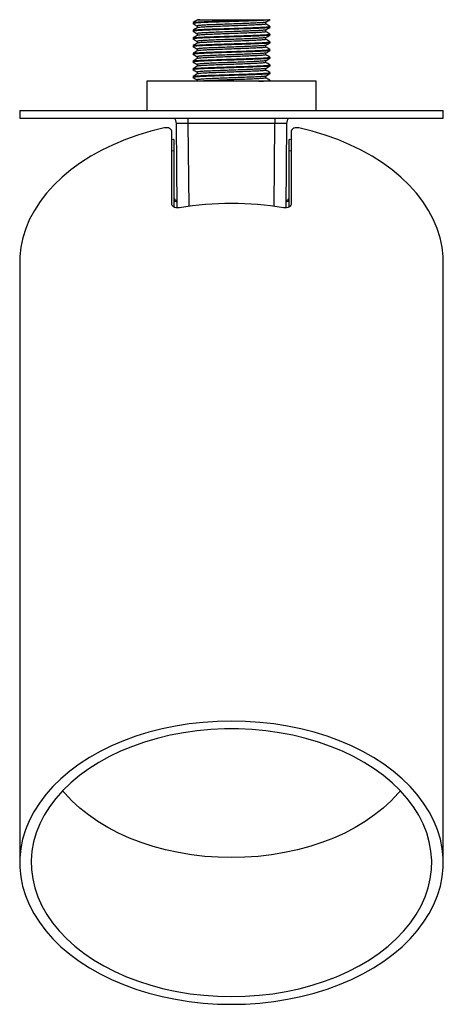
# Model space of a CAD drawing. Header units: millimetres. Extents: x 227 to 1024, y 263 to 751.
# Tile 1 of 3: x 227 to 337, y 287 to 543. Entities that reach past the tile are written whole.
import ezdxf

# ---------------------------------------------------------------- set-up
doc = ezdxf.new("R2010")
doc.units = ezdxf.units.MM

msp = doc.modelspace()

# ---------------------------------------------------------------- linework, layer by layer
at = {"color": 7, "linetype": 'Continuous', "lineweight": 25}
for p, q in [((273.03, 542.96), (273.03, 542.84)), ((289.02, 542.96), (291.95, 542.96)), ((271.95, 542.21), (271.95, 541.96)), ((271.95, 540.21), (271.95, 539.96)), ((273.03, 541.33), (273.03, 540.84)), ((290.87, 541.83), (290.87, 542.32)), ((290.87, 539.83), (290.87, 540.32)), ((291.95, 540.96), (291.95, 541.21)), ((271.95, 538.21), (271.95, 537.96)), ((273.03, 539.33), (273.03, 538.84)), ((290.87, 537.83), (290.87, 538.32)), ((291.95, 538.96), (291.95, 539.21)), ((271.95, 536.21), (271.95, 535.96)), ((273.03, 537.33), (273.03, 536.84)), ((273.03, 535.33), (273.03, 534.84)), ((290.87, 535.83), (290.87, 536.32)), ((291.95, 536.96), (291.95, 537.21)), ((291.95, 534.96), (291.95, 535.21)), ((271.95, 534.21), (271.95, 533.96)), ((273.03, 533.33), (273.03, 532.84)), ((290.87, 533.83), (290.87, 534.32)), ((290.87, 531.83), (290.87, 532.32)), ((291.95, 532.96), (291.95, 533.21)), ((271.95, 532.21), (271.95, 531.96)), ((271.95, 530.21), (271.95, 529.96)), ((273.03, 531.33), (273.03, 530.84)), ((290.87, 529.83), (290.87, 530.32)), ((291.95, 530.96), (291.95, 531.21)), ((271.95, 528.21), (271.95, 527.96)), ((273.03, 529.33), (273.03, 528.84)), ((273.03, 527.33), (273.03, 526.96)), ((290.87, 527.83), (290.87, 528.32)), ((291.95, 528.96), (291.95, 529.21)), ((291.95, 526.96), (291.95, 527.21)), ((259.95, 526.96), (259.95, 519.36)), ((303.95, 526.96), (259.95, 526.96)), ((303.95, 519.36), (303.95, 526.96)), ((226.95, 519.36), (226.95, 517.36)), ((226.95, 519.36), (281.95, 519.36)), ((226.95, 517.36), (281.95, 517.36)), ((281.95, 519.36), (336.95, 519.36)), ((281.95, 517.36), (336.95, 517.36)), ((336.95, 517.36), (336.95, 519.36)), ((267.84, 494.03), (267.65, 515.97)), ((293.24, 515.97), (270.65, 515.97)), ((296.24, 515.97), (296.05, 494.03)), ((266.45, 495.18), (266.45, 513.76)), ((266.95, 511.85), (266.45, 511.74)), ((266.95, 511.85), (266.95, 508.88)), ((297.45, 511.74), (296.95, 511.85)), ((296.95, 508.88), (296.95, 511.85)), ((297.45, 513.76), (297.45, 495.18)), ((266.95, 508.88), (266.45, 508.77)), ((266.95, 508.88), (266.95, 494.33)), ((297.45, 508.77), (296.95, 508.88)), ((296.95, 494.31), (296.95, 508.88)), ((226.95, 479.93), (226.95, 323.88)), ((336.95, 323.88), (336.95, 479.93))]:
    msp.add_line(p, q, dxfattribs=at)
at = {"color": 8, "linetype": 'Continuous', "lineweight": 25}
for p, q in [((270.65, 517.36), (270.65, 515.97)), ((293.24, 517.36), (293.24, 515.97)), ((270.65, 515.97), (270.84, 494.43)), ((293.06, 494.43), (293.24, 515.97))]:
    msp.add_line(p, q, dxfattribs=at)
at = {"color": 7, "linetype": 'Continuous', "lineweight": 25, "flags": 128}
for points in [[(264.45, 514.82), (260.99, 513.96), (257.63, 512.94), (254.38, 511.78), (251.25, 510.47), (248.26, 509.02), (245.42, 507.45), (242.75, 505.74), (240.25, 503.93), (237.94, 502), (235.82, 499.98), (233.92, 497.87), (232.23, 495.67), (230.77, 493.4), (229.53, 491.08), (228.53, 488.7), (227.77, 486.29), (227.26, 483.84), (226.99, 481.38), (226.95, 479.93)], [(336.95, 479.93), (336.91, 481.38), (336.64, 483.84), (336.12, 486.29), (335.36, 488.7), (334.36, 491.08), (333.13, 493.4), (331.66, 495.67), (329.98, 497.87), (328.07, 499.98), (325.96, 502), (323.65, 503.93), (321.15, 505.74), (318.48, 507.45), (315.64, 509.02), (312.65, 510.47), (309.52, 511.78), (306.27, 512.94), (302.9, 513.96), (299.45, 514.82)], [(281.95, 287.07), (285.62, 287.15), (289.28, 287.4), (292.9, 287.81), (296.48, 288.38), (299.99, 289.11), (303.42, 289.99), (306.75, 291.03), (309.98, 292.21), (313.07, 293.53), (316.03, 294.99), (318.84, 296.58), (321.48, 298.29), (323.95, 300.11), (326.23, 302.04), (328.31, 304.07), (330.18, 306.19), (331.84, 308.38), (333.27, 310.65), (334.48, 312.97), (335.45, 315.34), (336.18, 317.75), (336.67, 320.19), (336.92, 322.65), (336.92, 325.11), (336.67, 327.56), (336.18, 330), (335.45, 332.41), (334.48, 334.78), (333.27, 337.1), (331.84, 339.37), (330.18, 341.56), (328.31, 343.68), (326.23, 345.71), (323.95, 347.64), (321.48, 349.46), (318.84, 351.17), (316.03, 352.76), (313.07, 354.22), (309.98, 355.54), (306.75, 356.72), (303.42, 357.76), (299.99, 358.64), (296.48, 359.37), (292.9, 359.94), (289.28, 360.35), (285.62, 360.6), (281.95, 360.68), (278.27, 360.6), (274.62, 360.35), (270.99, 359.94), (267.42, 359.37), (263.91, 358.64), (260.48, 357.76), (257.14, 356.72), (253.92, 355.54), (250.82, 354.22), (247.86, 352.76), (245.05, 351.17), (242.41, 349.46), (239.95, 347.64), (237.67, 345.71), (235.59, 343.68), (233.72, 341.56), (232.06, 339.37), (230.62, 337.1), (229.42, 334.78), (228.45, 332.41), (227.71, 330), (227.22, 327.56), (226.98, 325.11), (226.98, 322.65), (227.22, 320.19), (227.71, 317.75), (228.45, 315.34), (229.42, 312.97), (230.62, 310.65), (232.06, 308.38), (233.72, 306.19), (235.59, 304.07), (237.67, 302.04), (239.95, 300.11), (242.41, 298.29), (245.05, 296.58), (247.86, 294.99), (250.82, 293.53), (253.92, 292.21), (257.14, 291.03), (260.48, 289.99), (263.91, 289.11), (267.42, 288.38), (270.99, 287.81), (274.62, 287.4), (278.27, 287.15), (281.95, 287.07)], [(281.95, 289.08), (285.54, 289.16), (289.11, 289.41), (292.64, 289.82), (296.13, 290.4), (299.55, 291.13), (302.88, 292.02), (306.11, 293.07), (309.23, 294.25), (312.22, 295.58), (315.07, 297.05), (317.75, 298.64), (320.27, 300.36), (322.6, 302.18), (324.74, 304.11), (326.68, 306.13), (328.4, 308.24), (329.9, 310.42), (331.18, 312.67), (332.21, 314.97), (333.01, 317.31), (333.57, 319.68), (333.88, 322.08), (333.94, 324.48), (333.75, 326.88), (333.32, 329.26), (332.64, 331.62), (331.72, 333.94), (330.57, 336.22), (329.18, 338.43), (327.57, 340.58), (325.74, 342.64), (323.7, 344.62), (321.46, 346.5), (319.03, 348.27), (316.43, 349.92), (313.66, 351.45), (310.74, 352.85), (307.69, 354.11), (304.51, 355.23), (301.22, 356.19), (297.85, 357.01), (294.39, 357.66), (290.88, 358.16), (287.32, 358.49), (283.74, 358.65), (280.15, 358.65), (276.57, 358.49), (273.02, 358.16), (269.5, 357.66), (266.05, 357.01), (262.67, 356.19), (259.39, 355.23), (256.21, 354.11), (253.15, 352.85), (250.23, 351.45), (247.47, 349.92), (244.86, 348.27), (242.44, 346.5), (240.2, 344.62), (238.16, 342.64), (236.33, 340.58), (234.71, 338.43), (233.33, 336.22), (232.17, 333.94), (231.25, 331.62), (230.57, 329.26), (230.14, 326.88), (229.96, 324.48), (230.02, 322.08), (230.33, 319.68), (230.88, 317.31), (231.68, 314.97), (232.72, 312.67), (233.99, 310.42), (235.49, 308.24), (237.22, 306.13), (239.15, 304.11), (241.29, 302.18), (243.63, 300.36), (246.14, 298.64), (248.83, 297.05), (251.67, 295.58), (254.66, 294.25), (257.78, 293.07), (261.02, 292.02), (264.35, 291.13), (267.77, 290.4), (271.25, 289.82), (274.79, 289.41), (278.36, 289.16), (281.95, 289.08)], [(281.95, 325.2), (278.46, 325.28), (274.99, 325.52), (271.55, 325.93), (268.17, 326.49), (264.85, 327.21), (261.61, 328.09), (258.47, 329.11), (255.45, 330.28), (252.56, 331.59), (249.81, 333.02), (247.21, 334.59), (244.79, 336.27), (242.55, 338.06), (240.5, 339.94), (238.65, 341.92), (238.1, 342.58)], [(325.8, 342.58), (325.25, 341.92), (323.4, 339.94), (321.35, 338.06), (319.11, 336.27), (316.68, 334.59), (314.09, 333.02), (311.34, 331.59), (308.44, 330.28), (305.42, 329.11), (302.28, 328.09), (299.05, 327.21), (295.73, 326.49), (292.34, 325.93), (288.91, 325.52), (285.44, 325.28), (281.95, 325.2)]]:
    msp.add_lwpolyline(points, dxfattribs=at)
at = {"color": 7, "linetype": 'Continuous', "lineweight": 25}
for centre, radius, start, end in [((265.65, 515.96), 2, 0.5, 44.427), ((298.24, 515.96), 2, 135.573, 179.5), ((267.78, 496.85), 0.854, 192.7728, 272.9862), ((296.11, 496.85), 0.854, 267.0138, 347.2272), ((281.95, 413.8), 81.38, 80.4516, 99.5484)]:
    msp.add_arc(centre, radius, start, end, dxfattribs=at)
for centre, major_axis, ratio, start_param, end_param in [((270.65, 515.96), (3, -0.02), 0.005816, 1.570957, 3.141677), ((293.24, 515.96), (3, 0.02), 0.005816, 6.283101, 7.853821), ((267.95, 496.05), (1, 0), 0.361352, 3.141593, 4.712389), ((295.95, 496.05), (1, 0), 0.361352, 4.712389, 6.283185)]:
    msp.add_ellipse(centre, major_axis=major_axis, ratio=ratio, start_param=start_param, end_param=end_param, dxfattribs=at)
for points, knots in [([(291.88, 542.94), (291.82, 542.92), (291.69, 542.87), (290.7, 542.79), (289.1, 542.71), (287, 542.62), (284.57, 542.54), (281.95, 542.46), (279.33, 542.37), (276.89, 542.29), (274.8, 542.21), (273.18, 542.12), (272.21, 542.04), (271.83, 541.98), (271.99, 541.94), (272.02, 541.94)], [0, 0, 0, 0, 0.065604, 0.149899, 0.232752, 0.315604, 0.399899, 0.482752, 0.565604, 0.649899, 0.732752, 0.815604, 0.899899, 0.982752, 1, 1, 1, 1]), ([(273.05, 542.85), (272.87, 542.74), (272.5, 542.54), (272.14, 542.33), (271.96, 542.22)], [0, 0, 0, 0, 0.499966, 1, 1, 1, 1]), ([(272.02, 542.22), (272.07, 542.24), (272.2, 542.29), (273.2, 542.37), (274.79, 542.46), (276.89, 542.54), (279.33, 542.62), (281.95, 542.71), (284.56, 542.79), (287.03, 542.87), (288.36, 542.93), (289.02, 542.96)], [0, 0, 0, 0, 0.089533, 0.204571, 0.317642, 0.430712, 0.54575, 0.658821, 0.771892, 0.886929, 1, 1, 1, 1]), ([(273.06, 542.96), (273.06, 542.96), (273.06, 542.96), (273.31, 542.96), (273.6, 542.96), (273.71, 542.96)], [0, 0, 0, 0, 0.292636, 0.722298, 1, 1, 1, 1]), ([(273.71, 542.96), (273.51, 542.93), (273.16, 542.9), (273.11, 542.86), (273.08, 542.85)], [0, 0, 0, 0, 0.595377, 1, 1, 1, 1]), ([(273.71, 542.96), (274.07, 542.96), (274.81, 542.96), (276.5, 542.96), (278.13, 542.96), (279.57, 542.96), (281.1, 542.96), (282.69, 542.96), (284.27, 542.96), (285.83, 542.96), (287.31, 542.96), (288.36, 542.96), (288.9, 542.96), (289.02, 542.96)], [0, 0, 0, 0, 0.14469, 0.289304, 0.372677, 0.45605, 0.540712, 0.625394, 0.710875, 0.796357, 0.884981, 0.973606, 1, 1, 1, 1]), ([(290.85, 542.31), (291.03, 542.42), (291.39, 542.63), (291.75, 542.83), (291.93, 542.94)], [0, 0, 0, 0, 0.499966, 1, 1, 1, 1]), ([(291.88, 540.94), (291.82, 540.92), (291.69, 540.87), (290.7, 540.79), (289.1, 540.71), (287, 540.62), (284.57, 540.54), (281.95, 540.46), (279.33, 540.37), (276.89, 540.29), (274.8, 540.21), (273.18, 540.12), (272.21, 540.04), (271.83, 539.98), (271.99, 539.94), (272.02, 539.94)], [0, 0, 0, 0, 0.065604, 0.149899, 0.232752, 0.315604, 0.399899, 0.482752, 0.565604, 0.649899, 0.732752, 0.815604, 0.899899, 0.982752, 1, 1, 1, 1]), ([(271.95, 540.21), (272.01, 540.23), (272.15, 540.29), (273.2, 540.37), (274.79, 540.46), (276.89, 540.54), (279.33, 540.62), (281.95, 540.71), (284.57, 540.79), (287.01, 540.87), (289.1, 540.96), (290.72, 541.04), (291.69, 541.12), (292.06, 541.18), (291.89, 541.22), (291.86, 541.23)], [0, 0, 0, 0, 0.08111, 0.163631, 0.244741, 0.325851, 0.408372, 0.489482, 0.570592, 0.653112, 0.734222, 0.815332, 0.897853, 0.978963, 1, 1, 1, 1]), ([(271.96, 541.94), (272.14, 541.83), (272.5, 541.63), (272.85, 541.42), (273.03, 541.32)], [0, 0, 0, 0, 0.507603, 1, 1, 1, 1]), ([(273.05, 540.85), (272.87, 540.74), (272.5, 540.54), (272.14, 540.33), (271.96, 540.22)], [0, 0, 0, 0, 0.499966, 1, 1, 1, 1]), ([(271.96, 539.94), (272.14, 539.83), (272.5, 539.63), (272.85, 539.42), (273.03, 539.32)], [0, 0, 0, 0, 0.5076033, 1, 1, 1, 1]), ([(290.8, 542.31), (290.75, 542.29), (290.63, 542.24), (289.75, 542.16), (288.33, 542.08), (286.46, 542), (284.28, 541.91), (281.95, 541.83), (279.61, 541.75), (277.44, 541.66), (275.57, 541.58), (274.14, 541.5), (273.21, 541.41), (273.09, 541.36), (273.03, 541.33)], [0, 0, 0, 0, 0.0651316, 0.1510581, 0.2355148, 0.3199715, 0.405898, 0.4903546, 0.5748113, 0.6607378, 0.7451944, 0.8296511, 0.9155776, 1, 1, 1, 1]), ([(290.8, 540.31), (290.75, 540.29), (290.63, 540.24), (289.75, 540.16), (288.33, 540.08), (286.46, 540), (284.28, 539.91), (281.95, 539.83), (279.61, 539.75), (277.44, 539.66), (275.57, 539.58), (274.14, 539.5), (273.21, 539.41), (273.09, 539.36), (273.03, 539.33)], [0, 0, 0, 0, 0.0651316, 0.1510581, 0.2355148, 0.3199715, 0.405898, 0.4903546, 0.5748113, 0.6607378, 0.7451944, 0.8296511, 0.9155776, 1, 1, 1, 1]), ([(290.86, 541.83), (290.86, 541.83), (290.97, 541.8), (290.61, 541.75), (289.77, 541.66), (288.32, 541.58), (286.46, 541.5), (284.28, 541.41), (281.95, 541.33), (279.61, 541.25), (277.44, 541.16), (275.73, 541.09), (274.49, 541.02), (273.66, 540.96), (273.17, 540.9), (273.11, 540.86), (273.08, 540.85)], [0, 0, 0, 0, 0.0000685, 0.0844956, 0.1703919, 0.254819, 0.339246, 0.4251424, 0.5095694, 0.5939965, 0.6798929, 0.7643199, 0.8274669, 0.8918543, 0.9562417, 1, 1, 1, 1]), ([(290.85, 540.31), (291.03, 540.42), (291.39, 540.63), (291.75, 540.83), (291.93, 540.94)], [0, 0, 0, 0, 0.499966, 1, 1, 1, 1]), ([(291.93, 541.23), (291.74, 541.33), (291.39, 541.53), (291.04, 541.74), (290.87, 541.84)], [0, 0, 0, 0, 0.510658, 1, 1, 1, 1]), ([(291.88, 538.94), (291.82, 538.92), (291.69, 538.87), (290.7, 538.79), (289.1, 538.71), (287, 538.62), (284.57, 538.54), (281.95, 538.46), (279.33, 538.37), (276.89, 538.29), (274.8, 538.21), (273.18, 538.12), (272.21, 538.04), (271.83, 537.98), (271.99, 537.94), (272.02, 537.94)], [0, 0, 0, 0, 0.065604, 0.149899, 0.232752, 0.315604, 0.399899, 0.482752, 0.565604, 0.649899, 0.732752, 0.815604, 0.899899, 0.982752, 1, 1, 1, 1]), ([(273.05, 538.85), (272.87, 538.74), (272.5, 538.54), (272.14, 538.33), (271.96, 538.22)], [0, 0, 0, 0, 0.499966, 1, 1, 1, 1]), ([(271.96, 537.94), (272.14, 537.83), (272.5, 537.63), (272.85, 537.42), (273.03, 537.32)], [0, 0, 0, 0, 0.507603, 1, 1, 1, 1]), ([(272.02, 538.22), (272.07, 538.24), (272.2, 538.29), (273.2, 538.37), (274.79, 538.46), (276.89, 538.54), (279.33, 538.62), (281.95, 538.71), (284.57, 538.79), (287.01, 538.87), (289.1, 538.96), (290.72, 539.04), (291.69, 539.12), (292.06, 539.18), (291.89, 539.22), (291.86, 539.23)], [0, 0, 0, 0, 0.065329, 0.149267, 0.23177, 0.314273, 0.398211, 0.480714, 0.563217, 0.647155, 0.729658, 0.812161, 0.896099, 0.978602, 1, 1, 1, 1]), ([(290.8, 538.31), (290.75, 538.29), (290.63, 538.24), (289.75, 538.16), (288.33, 538.08), (286.46, 538), (284.28, 537.91), (281.95, 537.83), (279.61, 537.75), (277.44, 537.66), (275.57, 537.58), (274.14, 537.5), (273.21, 537.41), (273.09, 537.36), (273.03, 537.33)], [0, 0, 0, 0, 0.0651316, 0.1510581, 0.2355148, 0.3199715, 0.405898, 0.4903546, 0.5748113, 0.6607378, 0.7451944, 0.8296511, 0.9155776, 1, 1, 1, 1]), ([(290.86, 539.83), (290.86, 539.83), (290.97, 539.8), (290.61, 539.75), (289.77, 539.66), (288.32, 539.58), (286.46, 539.5), (284.28, 539.41), (281.95, 539.33), (279.61, 539.25), (277.44, 539.16), (275.73, 539.09), (274.49, 539.02), (273.66, 538.96), (273.17, 538.9), (273.11, 538.86), (273.08, 538.85)], [0, 0, 0, 0, 0.0000685, 0.0844956, 0.1703919, 0.254819, 0.339246, 0.4251424, 0.5095694, 0.5939965, 0.6798929, 0.7643199, 0.8274669, 0.8918543, 0.9562417, 1, 1, 1, 1]), ([(290.86, 537.83), (290.86, 537.83), (290.97, 537.8), (290.61, 537.75), (289.77, 537.66), (288.32, 537.58), (286.46, 537.5), (284.28, 537.41), (281.95, 537.33), (279.61, 537.25), (277.44, 537.16), (275.73, 537.09), (274.49, 537.02), (273.66, 536.96), (273.17, 536.9), (273.11, 536.86), (273.08, 536.85)], [0, 0, 0, 0, 0.000069, 0.084496, 0.170392, 0.254819, 0.339246, 0.425142, 0.509569, 0.593996, 0.679893, 0.76432, 0.827467, 0.891854, 0.956242, 1, 1, 1, 1]), ([(290.85, 538.31), (291.03, 538.42), (291.39, 538.63), (291.75, 538.83), (291.93, 538.94)], [0, 0, 0, 0, 0.499966, 1, 1, 1, 1]), ([(291.93, 539.23), (291.74, 539.33), (291.39, 539.53), (291.04, 539.74), (290.87, 539.84)], [0, 0, 0, 0, 0.510658, 1, 1, 1, 1]), ([(291.93, 537.23), (291.74, 537.33), (291.39, 537.53), (291.04, 537.74), (290.87, 537.84)], [0, 0, 0, 0, 0.510658, 1, 1, 1, 1]), ([(291.95, 536.96), (291.88, 536.93), (291.75, 536.87), (290.7, 536.79), (289.1, 536.71), (287.01, 536.62), (284.57, 536.54), (281.95, 536.46), (279.33, 536.37), (276.89, 536.29), (274.8, 536.21), (273.18, 536.12), (272.21, 536.04), (271.83, 535.98), (271.99, 535.94), (272.02, 535.94)], [0, 0, 0, 0, 0.081448, 0.164313, 0.245761, 0.327209, 0.410074, 0.491522, 0.57297, 0.655835, 0.737283, 0.818731, 0.901596, 0.983044, 1, 1, 1, 1]), ([(291.88, 534.94), (291.82, 534.92), (291.69, 534.87), (290.7, 534.79), (289.1, 534.71), (287, 534.62), (284.57, 534.54), (281.95, 534.46), (279.33, 534.37), (276.89, 534.29), (274.8, 534.21), (273.18, 534.12), (272.21, 534.04), (271.83, 533.98), (271.99, 533.94), (272.02, 533.94)], [0, 0, 0, 0, 0.065604, 0.149899, 0.232752, 0.315604, 0.399899, 0.482752, 0.565604, 0.649899, 0.732752, 0.815604, 0.899899, 0.982752, 1, 1, 1, 1]), ([(273.05, 536.85), (272.87, 536.74), (272.5, 536.54), (272.14, 536.33), (271.96, 536.22)], [0, 0, 0, 0, 0.499966, 1, 1, 1, 1]), ([(271.96, 535.94), (272.14, 535.83), (272.5, 535.63), (272.85, 535.42), (273.03, 535.32)], [0, 0, 0, 0, 0.5076033, 1, 1, 1, 1]), ([(273.05, 534.85), (272.87, 534.74), (272.5, 534.54), (272.14, 534.33), (271.96, 534.22)], [0, 0, 0, 0, 0.4999655, 1, 1, 1, 1]), ([(272.02, 536.22), (272.07, 536.24), (272.2, 536.29), (273.2, 536.37), (274.79, 536.46), (276.89, 536.54), (279.33, 536.62), (281.95, 536.71), (284.57, 536.79), (287.01, 536.87), (289.1, 536.96), (290.72, 537.04), (291.69, 537.12), (292.06, 537.18), (291.89, 537.22), (291.86, 537.23)], [0, 0, 0, 0, 0.065329, 0.149267, 0.23177, 0.314273, 0.398211, 0.480714, 0.563217, 0.647155, 0.729658, 0.812161, 0.896099, 0.978602, 1, 1, 1, 1]), ([(272.02, 534.22), (272.07, 534.24), (272.2, 534.29), (273.2, 534.37), (274.79, 534.46), (276.89, 534.54), (279.33, 534.62), (281.95, 534.71), (284.57, 534.79), (287.01, 534.87), (289.1, 534.96), (290.72, 535.04), (291.69, 535.12), (292.06, 535.18), (291.89, 535.22), (291.86, 535.23)], [0, 0, 0, 0, 0.065329, 0.149267, 0.23177, 0.314273, 0.398211, 0.480714, 0.563217, 0.647155, 0.729658, 0.812161, 0.896099, 0.978602, 1, 1, 1, 1]), ([(290.8, 536.31), (290.75, 536.29), (290.63, 536.24), (289.75, 536.16), (288.33, 536.08), (286.46, 536), (284.28, 535.91), (281.95, 535.83), (279.61, 535.75), (277.44, 535.66), (275.57, 535.58), (274.14, 535.5), (273.21, 535.41), (273.09, 535.36), (273.03, 535.33)], [0, 0, 0, 0, 0.0651316, 0.1510581, 0.2355148, 0.3199715, 0.405898, 0.4903546, 0.5748113, 0.6607378, 0.7451944, 0.8296511, 0.9155776, 1, 1, 1, 1]), ([(290.86, 535.83), (290.86, 535.83), (290.97, 535.8), (290.61, 535.75), (289.77, 535.66), (288.32, 535.58), (286.46, 535.5), (284.28, 535.41), (281.95, 535.33), (279.61, 535.25), (277.44, 535.16), (275.73, 535.09), (274.49, 535.02), (273.66, 534.96), (273.17, 534.9), (273.11, 534.86), (273.08, 534.85)], [0, 0, 0, 0, 0.0000685, 0.0844956, 0.1703919, 0.254819, 0.339246, 0.4251424, 0.5095694, 0.5939965, 0.6798929, 0.7643199, 0.8274669, 0.8918543, 0.9562417, 1, 1, 1, 1]), ([(290.85, 536.31), (291.03, 536.42), (291.39, 536.63), (291.75, 536.83), (291.93, 536.94)], [0, 0, 0, 0, 0.499966, 1, 1, 1, 1]), ([(290.85, 534.31), (291.03, 534.42), (291.39, 534.63), (291.75, 534.83), (291.93, 534.94)], [0, 0, 0, 0, 0.499966, 1, 1, 1, 1]), ([(291.93, 535.23), (291.74, 535.33), (291.39, 535.53), (291.04, 535.74), (290.87, 535.84)], [0, 0, 0, 0, 0.510658, 1, 1, 1, 1]), ([(291.88, 532.94), (291.82, 532.92), (291.69, 532.87), (290.7, 532.79), (289.1, 532.71), (287, 532.62), (284.57, 532.54), (281.95, 532.46), (279.33, 532.37), (276.89, 532.29), (274.8, 532.21), (273.18, 532.12), (272.21, 532.04), (271.83, 531.98), (271.99, 531.94), (272.02, 531.94)], [0, 0, 0, 0, 0.065604, 0.149899, 0.232752, 0.315604, 0.399899, 0.482752, 0.565604, 0.649899, 0.732752, 0.815604, 0.899899, 0.982752, 1, 1, 1, 1]), ([(271.95, 532.21), (272.01, 532.23), (272.15, 532.29), (273.2, 532.37), (274.79, 532.46), (276.89, 532.54), (279.33, 532.62), (281.95, 532.71), (284.57, 532.79), (287.01, 532.87), (289.1, 532.96), (290.72, 533.04), (291.69, 533.12), (292.06, 533.18), (291.89, 533.22), (291.86, 533.23)], [0, 0, 0, 0, 0.08111, 0.163631, 0.244741, 0.325851, 0.408372, 0.489482, 0.570592, 0.653112, 0.734222, 0.815332, 0.897853, 0.978963, 1, 1, 1, 1]), ([(271.96, 533.94), (272.14, 533.83), (272.5, 533.63), (272.85, 533.42), (273.03, 533.32)], [0, 0, 0, 0, 0.507603, 1, 1, 1, 1]), ([(273.05, 532.85), (272.87, 532.74), (272.5, 532.54), (272.14, 532.33), (271.96, 532.22)], [0, 0, 0, 0, 0.499966, 1, 1, 1, 1]), ([(290.8, 534.31), (290.75, 534.29), (290.63, 534.24), (289.75, 534.16), (288.33, 534.08), (286.46, 534), (284.28, 533.91), (281.95, 533.83), (279.61, 533.75), (277.44, 533.66), (275.57, 533.58), (274.14, 533.5), (273.21, 533.41), (273.09, 533.36), (273.03, 533.33)], [0, 0, 0, 0, 0.065132, 0.151058, 0.235515, 0.319971, 0.405898, 0.490355, 0.574811, 0.660738, 0.745194, 0.829651, 0.915578, 1, 1, 1, 1]), ([(290.8, 532.31), (290.75, 532.29), (290.63, 532.24), (289.75, 532.16), (288.33, 532.08), (286.46, 532), (284.28, 531.91), (281.95, 531.83), (279.61, 531.75), (277.44, 531.66), (275.57, 531.58), (274.14, 531.5), (273.21, 531.41), (273.09, 531.36), (273.03, 531.33)], [0, 0, 0, 0, 0.065132, 0.151058, 0.235515, 0.319971, 0.405898, 0.490355, 0.574811, 0.660738, 0.745194, 0.829651, 0.915578, 1, 1, 1, 1]), ([(290.86, 533.83), (290.86, 533.83), (290.97, 533.8), (290.61, 533.75), (289.77, 533.66), (288.32, 533.58), (286.46, 533.5), (284.28, 533.41), (281.95, 533.33), (279.61, 533.25), (277.44, 533.16), (275.73, 533.09), (274.49, 533.02), (273.66, 532.96), (273.17, 532.9), (273.11, 532.86), (273.08, 532.85)], [0, 0, 0, 0, 0.000069, 0.084496, 0.170392, 0.254819, 0.339246, 0.425142, 0.509569, 0.593996, 0.679893, 0.76432, 0.827467, 0.891854, 0.956242, 1, 1, 1, 1]), ([(290.85, 532.31), (291.03, 532.42), (291.39, 532.63), (291.75, 532.83), (291.93, 532.94)], [0, 0, 0, 0, 0.4999658, 1, 1, 1, 1]), ([(291.93, 533.23), (291.74, 533.33), (291.39, 533.53), (291.04, 533.74), (290.87, 533.84)], [0, 0, 0, 0, 0.510658, 1, 1, 1, 1]), ([(291.95, 530.96), (291.88, 530.93), (291.75, 530.87), (290.7, 530.79), (289.1, 530.71), (287.01, 530.62), (284.57, 530.54), (281.95, 530.46), (279.33, 530.37), (276.89, 530.29), (274.8, 530.21), (273.18, 530.12), (272.21, 530.04), (271.83, 529.98), (271.99, 529.94), (272.02, 529.94)], [0, 0, 0, 0, 0.081448, 0.164313, 0.245761, 0.327209, 0.410074, 0.491522, 0.57297, 0.655835, 0.737283, 0.818731, 0.901596, 0.983044, 1, 1, 1, 1]), ([(271.95, 530.21), (272.01, 530.23), (272.15, 530.29), (273.2, 530.37), (274.79, 530.46), (276.89, 530.54), (279.33, 530.62), (281.95, 530.71), (284.57, 530.79), (287.01, 530.87), (289.1, 530.96), (290.72, 531.04), (291.69, 531.12), (292.06, 531.18), (291.89, 531.22), (291.86, 531.23)], [0, 0, 0, 0, 0.08111, 0.163631, 0.244741, 0.325851, 0.408372, 0.489482, 0.570592, 0.653112, 0.734222, 0.815332, 0.897853, 0.978963, 1, 1, 1, 1]), ([(271.96, 531.94), (272.14, 531.83), (272.5, 531.63), (272.85, 531.42), (273.03, 531.32)], [0, 0, 0, 0, 0.507603, 1, 1, 1, 1]), ([(273.05, 530.85), (272.87, 530.74), (272.5, 530.54), (272.14, 530.33), (271.96, 530.22)], [0, 0, 0, 0, 0.499966, 1, 1, 1, 1]), ([(271.96, 529.94), (272.14, 529.83), (272.5, 529.63), (272.85, 529.42), (273.03, 529.32)], [0, 0, 0, 0, 0.507603, 1, 1, 1, 1]), ([(290.8, 530.31), (290.75, 530.29), (290.63, 530.24), (289.75, 530.16), (288.33, 530.08), (286.46, 530), (284.28, 529.91), (281.95, 529.83), (279.61, 529.75), (277.44, 529.66), (275.57, 529.58), (274.14, 529.5), (273.21, 529.41), (273.09, 529.36), (273.03, 529.33)], [0, 0, 0, 0, 0.065132, 0.151058, 0.235515, 0.319971, 0.405898, 0.490355, 0.574811, 0.660738, 0.745194, 0.829651, 0.915578, 1, 1, 1, 1]), ([(290.86, 531.83), (290.86, 531.83), (290.97, 531.8), (290.61, 531.75), (289.77, 531.66), (288.32, 531.58), (286.46, 531.5), (284.28, 531.41), (281.95, 531.33), (279.61, 531.25), (277.44, 531.16), (275.73, 531.09), (274.49, 531.02), (273.66, 530.96), (273.17, 530.9), (273.11, 530.86), (273.08, 530.85)], [0, 0, 0, 0, 0.000069, 0.084496, 0.170392, 0.254819, 0.339246, 0.425142, 0.509569, 0.593996, 0.679893, 0.76432, 0.827467, 0.891854, 0.956242, 1, 1, 1, 1]), ([(290.86, 529.83), (290.86, 529.83), (290.97, 529.8), (290.61, 529.75), (289.77, 529.66), (288.32, 529.58), (286.46, 529.5), (284.28, 529.41), (281.95, 529.33), (279.61, 529.25), (277.44, 529.16), (275.73, 529.09), (274.49, 529.02), (273.66, 528.96), (273.17, 528.9), (273.11, 528.86), (273.08, 528.85)], [0, 0, 0, 0, 0.000069, 0.084496, 0.170392, 0.254819, 0.339246, 0.425142, 0.509569, 0.593996, 0.679893, 0.76432, 0.827467, 0.891854, 0.956242, 1, 1, 1, 1]), ([(290.85, 530.31), (291.03, 530.42), (291.39, 530.63), (291.75, 530.83), (291.93, 530.94)], [0, 0, 0, 0, 0.499966, 1, 1, 1, 1]), ([(291.93, 531.23), (291.74, 531.33), (291.39, 531.53), (291.04, 531.74), (290.87, 531.84)], [0, 0, 0, 0, 0.510658, 1, 1, 1, 1]), ([(291.93, 529.23), (291.74, 529.33), (291.39, 529.53), (291.04, 529.74), (290.87, 529.84)], [0, 0, 0, 0, 0.510658, 1, 1, 1, 1]), ([(291.88, 528.94), (291.82, 528.92), (291.69, 528.87), (290.7, 528.79), (289.1, 528.71), (287, 528.62), (284.57, 528.54), (281.95, 528.46), (279.33, 528.37), (276.89, 528.29), (274.8, 528.21), (273.18, 528.12), (272.21, 528.04), (271.83, 527.98), (271.99, 527.94), (272.02, 527.94)], [0, 0, 0, 0, 0.065604, 0.149899, 0.232752, 0.315604, 0.399899, 0.482752, 0.565604, 0.649899, 0.732752, 0.815604, 0.899899, 0.982752, 1, 1, 1, 1]), ([(273.05, 528.85), (272.87, 528.74), (272.5, 528.54), (272.14, 528.33), (271.96, 528.22)], [0, 0, 0, 0, 0.499966, 1, 1, 1, 1]), ([(271.96, 527.94), (272.14, 527.83), (272.5, 527.63), (272.85, 527.42), (273.03, 527.32)], [0, 0, 0, 0, 0.507603, 1, 1, 1, 1]), ([(272.02, 528.22), (272.07, 528.24), (272.2, 528.29), (273.2, 528.37), (274.79, 528.46), (276.89, 528.54), (279.33, 528.62), (281.95, 528.71), (284.57, 528.79), (287.01, 528.87), (289.1, 528.96), (290.72, 529.04), (291.69, 529.12), (292.06, 529.18), (291.89, 529.22), (291.86, 529.23)], [0, 0, 0, 0, 0.065329, 0.149267, 0.23177, 0.314273, 0.398211, 0.480714, 0.563217, 0.647155, 0.729658, 0.812161, 0.896099, 0.978602, 1, 1, 1, 1]), ([(290.8, 528.31), (290.75, 528.29), (290.63, 528.24), (289.75, 528.16), (288.33, 528.08), (286.46, 528), (284.28, 527.91), (281.95, 527.83), (279.61, 527.75), (277.44, 527.66), (275.57, 527.58), (274.14, 527.5), (273.21, 527.41), (273.09, 527.36), (273.03, 527.33)], [0, 0, 0, 0, 0.065132, 0.151058, 0.235515, 0.319971, 0.405898, 0.490355, 0.574811, 0.660738, 0.745194, 0.829651, 0.915578, 1, 1, 1, 1]), ([(290.86, 527.83), (290.86, 527.83), (290.97, 527.8), (290.61, 527.75), (289.77, 527.66), (288.32, 527.58), (286.46, 527.5), (284.28, 527.41), (281.95, 527.33), (279.61, 527.25), (277.44, 527.16), (275.73, 527.09), (274.47, 527.02), (273.97, 526.98), (273.71, 526.96)], [0, 0, 0, 0, 0.000077, 0.094741, 0.191054, 0.285718, 0.380383, 0.476695, 0.571359, 0.666024, 0.762336, 0.857001, 0.927805, 1, 1, 1, 1]), ([(289.02, 526.96), (289.59, 526.98), (290.74, 527.04), (291.68, 527.12), (292.06, 527.18), (291.89, 527.22), (291.86, 527.23)], [0, 0, 0, 0, 0.30518, 0.615668, 0.920848, 1, 1, 1, 1]), ([(290.85, 528.31), (291.03, 528.42), (291.39, 528.63), (291.75, 528.83), (291.93, 528.94)], [0, 0, 0, 0, 0.499966, 1, 1, 1, 1]), ([(291.93, 527.23), (291.74, 527.33), (291.39, 527.53), (291.04, 527.74), (290.87, 527.84)], [0, 0, 0, 0, 0.510658, 1, 1, 1, 1]), ([(266.45, 513.76), (266.43, 513.91), (266.39, 514.23), (266.06, 514.6), (265.58, 514.84), (265.02, 514.92), (264.62, 514.85), (264.45, 514.82)], [0, 0, 0, 0, 0.202955, 0.405794, 0.611902, 0.82604, 1, 1, 1, 1]), ([(299.45, 514.82), (299.22, 514.86), (298.75, 514.92), (298.13, 514.78), (297.68, 514.47), (297.47, 514.09), (297.45, 513.84), (297.45, 513.76)], [0, 0, 0, 0, 0.22848, 0.457212, 0.678803, 0.890217, 1, 1, 1, 1]), ([(268.45, 494.06), (268.22, 494.04), (267.75, 493.99), (267.14, 494.15), (266.69, 494.46), (266.47, 494.83), (266.45, 495.09), (266.45, 495.18)], [0, 0, 0, 0, 0.224062, 0.448191, 0.669796, 0.8839, 1, 1, 1, 1]), ([(297.45, 495.18), (297.43, 495.02), (297.39, 494.7), (297.06, 494.33), (296.58, 494.09), (296.01, 493.99), (295.62, 494.04), (295.45, 494.06)], [0, 0, 0, 0, 0.204759, 0.409378, 0.617887, 0.834242, 1, 1, 1, 1])]:
    msp.add_open_spline(points, degree=3, knots=knots, dxfattribs=at)

doc.saveas('drawing.dxf')
